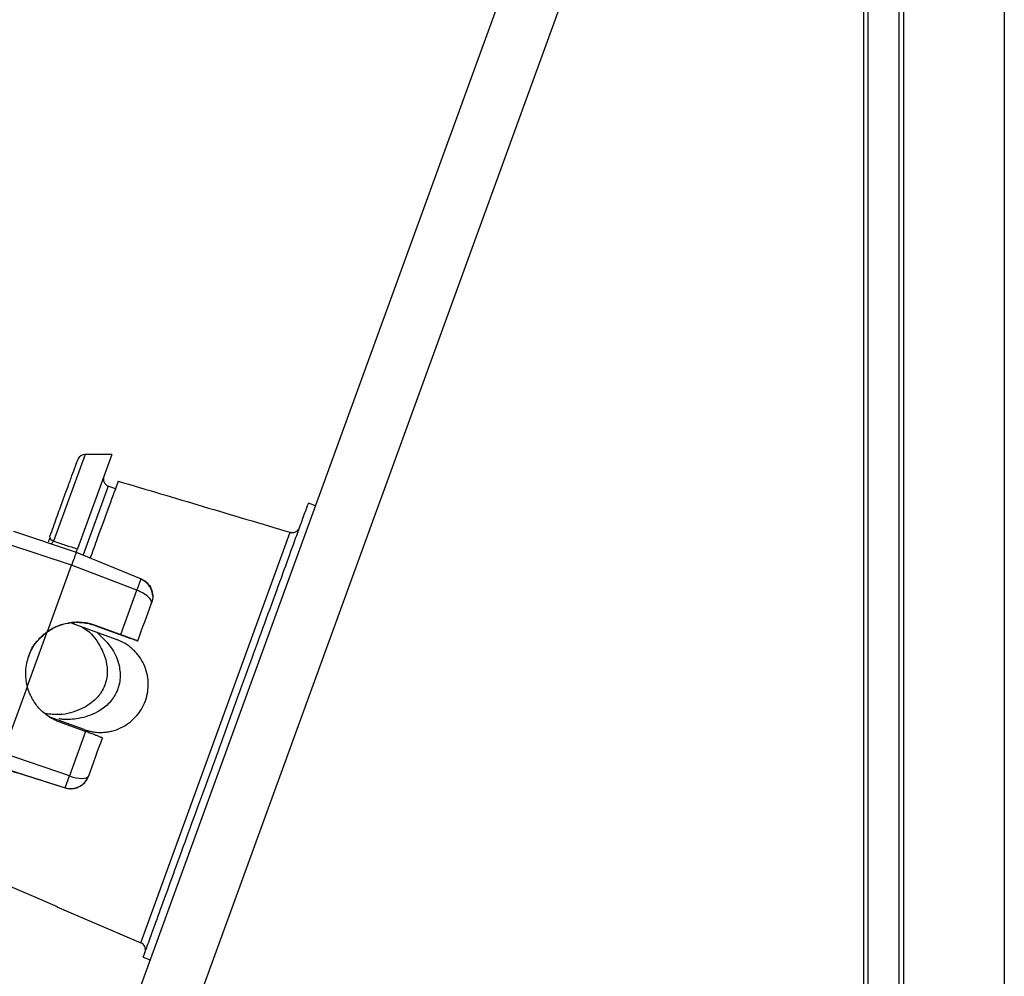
# Model space of a CAD drawing. Header units: inches. Extents: x 1.5 to 64.5, y 1.5 to 49.5.
# Tile 28 of 37: x 33.5 to 37.4, y 34.6 to 38.4. Entities that reach past the tile are written whole.
import ezdxf

# ---------------------------------------------------------------- set-up
doc = ezdxf.new("R2010")
doc.units = ezdxf.units.IN
doc.header["$LTSCALE"] = 6
doc.header["$MEASUREMENT"] = 0
doc.layers.add('DIMENSIONS', color=140, linetype='Continuous', lineweight=25)
doc.styles.add('SLDTEXTSTYLE0', font='TXT', dxfattribs={"width": 0.7})
doc.dimstyles.new('SLDDIMSTYLE0', dxfattribs={"dimtxt": 0.509766, "dimasz": 0.78, "dimexe": 0, "dimexo": 0.0625, "dimgap": 0.127441, "dimtad": 0, "dimtih": 1, "dimtoh": 1, "dimrnd": 1e-09, "dimzin": 12, "dimdsep": 46, "dimtxsty": 'SLDTEXTSTYLE0', "dimsah": 1, "dimcen": 0.09, "dimadec": 0, "dimazin": 3, "dimtfac": 1, "dimtofl": 0, "dimtmove": 0, "dimatfit": 3, "dimfxl": 0, "dimfrac": 2, "dimtolj": 1, "dimtzin": 12, "dimarcsym": 0})

# ---------------------------------------------------------------- blocks, each defined once
blk = doc.blocks.new('_D_7')
at = {"layer": 'DIMENSIONS'}
for p, q in [((36.6853, 42.8429), (29.8456, 42.8429)), ((30.5956, 42.8429), (30.5956, 39.1991)), ((29.6262, 38.2748), (29.455, 38.2748)), ((29.455, 38.2748), (29.455, 37.4646)), ((31.5651, 38.2748), (31.7363, 38.2748)), ((31.7363, 38.2748), (31.7363, 37.4646)), ((29.455, 37.4646), (29.6262, 37.4646)), ((31.7363, 37.4646), (31.5651, 37.4646)), ((30.5956, 32.8699), (30.5956, 37.3505)), ((36.6853, 32.8699), (29.8456, 32.8699))]:
    blk.add_line(p, q, dxfattribs=at)
for points in [[(30.5956, 42.8429), (30.4756, 42.0629), (30.7156, 42.0629)], [(30.5956, 32.8699), (30.7156, 33.6499), (30.4756, 33.6499)]]:
    blk.add_solid(points, dxfattribs=at)
at = {"layer": 'DIMENSIONS', "char_height": 0.5, "attachment_point": 1, "style": 'SLDTEXTSTYLE0'}
for s, insert in [('9.97', (29.8382, 39.0335)), ('253.3', (29.6262, 38.1092))]:
    blk.add_mtext(s, dxfattribs=dict(at, insert=insert))

msp = doc.modelspace()

# ---------------------------------------------------------------- linework, layer by layer
for p, q in [((36.9853, 42.5429), (36.9853, 33.1423)), ((37.3853, 42.5429), (37.3853, 33.1423)), ((36.968, 34.1072), (36.968, 42.1688)), ((33.7056, 33.8431), (36.6205, 41.8516)), ((36.8273, 33.733), (36.8273, 41.772)), ((36.8433, 41.772), (36.8433, 33.733)), ((36.822, 41.7224), (33.9231, 33.7576)), ((33.7342, 36.6416), (33.6087, 36.2967)), ((33.8409, 36.6416), (33.7041, 36.2657)), ((33.8409, 36.6416), (33.7342, 36.6416)), ((33.8265, 36.5151), (33.7271, 36.242)), ((33.8549, 36.5045), (33.8265, 36.5151)), ((34.6499, 36.4376), (34.6217, 36.4479)), ((33.4507, 36.3367), (33.6996, 36.2534)), ((33.956, 34.7018), (34.5493, 36.3318)), ((33.5961, 36.3093), (33.595, 36.3168)), ((33.6805, 36.201), (33.4315, 36.2838)), ((33.6996, 36.2534), (33.957, 36.1468)), ((33.5847, 35.9377), (33.6805, 36.201)), ((33.9404, 36.1015), (33.6805, 36.201)), ((33.8765, 35.9259), (33.9404, 36.1015)), ((33.6823, 35.9704), (33.8603, 35.9056)), ((33.7739, 35.9633), (33.7734, 35.962)), ((33.7734, 35.962), (33.9165, 35.91)), ((33.7739, 35.9633), (33.8584, 35.9325)), ((33.505, 35.7187), (33.5843, 35.9366)), ((33.5842, 35.9363), (33.5841, 35.9361)), ((33.8584, 35.9325), (33.8765, 35.9259)), ((33.9436, 35.9005), (33.9437, 35.9007)), ((33.409, 35.4551), (33.5053, 35.7196)), ((33.7304, 35.5485), (33.5939, 35.5982)), ((33.7182, 35.5472), (33.6336, 35.578)), ((33.7363, 35.5406), (33.7182, 35.5472)), ((33.7363, 35.5406), (33.672, 35.364)), ((33.672, 35.364), (33.409, 35.4551)), ((33.3894, 35.4012), (33.6551, 35.3174)), ((33.6551, 35.3174), (33.672, 35.364)), ((33.6551, 35.3174), (33.6549, 35.317)), ((33.3012, 34.9833), (33.6236, 34.8458)), ((33.6228, 34.8439), (33.956, 34.7018)), ((33.9651, 34.6437), (33.9933, 34.6334))]:
    msp.add_line(p, q)
at = {"flags": 128}
msp.add_lwpolyline([(33.672, 35.364), (33.6856, 35.3599), (33.6989, 35.3568), (33.7114, 35.355), (33.7227, 35.3545), (33.7324, 35.3553), (33.7402, 35.3573), (33.7457, 35.3606), (33.7487, 35.365)], dxfattribs=at)
for centre, radius, start, end in [((33.7342, 36.6116), 0.03, 90, 160), ((33.837, 36.5432), 0.03, 160, 249.5), ((33.6776, 35.3889), 0.075, 252.4987, 339.9989), ((33.9442, 34.6742), 0.03, 340, 66.9059)]:
    msp.add_arc(centre, radius, start, end)
for points, knots in [([(33.595, 36.3168), (33.604, 36.3417), (33.6222, 36.3916), (33.6459, 36.4567), (33.6665, 36.5133), (33.6832, 36.5591), (33.6957, 36.5936), (33.7032, 36.6141), (33.7064, 36.623), (33.7058, 36.6212), (33.7057, 36.6209)], [0, 0, 0, 0, 0.135883, 0.271779, 0.412273, 0.552794, 0.693289, 0.833809, 0.969686, 1, 1, 1, 1]), ([(33.866, 36.5352), (33.8549, 36.5047), (33.8327, 36.4437), (33.7934, 36.3356), (33.7646, 36.2565), (33.7551, 36.2304)], [0, 0, 0, 0, 0.401402, 0.802805, 1, 1, 1, 1]), ([(33.866, 36.5352), (33.9784, 36.5018), (34.2062, 36.434), (34.4339, 36.3661), (34.5493, 36.3318)], [0, 0, 0, 0, 0.493404, 1, 1, 1, 1]), ([(33.9651, 34.6437), (33.9651, 34.6437), (33.9672, 34.6495), (33.9756, 34.6725), (33.9818, 34.6898), (33.9983, 34.7349), (34.0085, 34.7629), (34.0323, 34.8285), (34.046, 34.8662), (34.0764, 34.9497), (34.0931, 34.9955), (34.1289, 35.0937), (34.1479, 35.146), (34.1876, 35.2551), (34.2083, 35.3119), (34.2504, 35.4277), (34.2719, 35.4867), (34.3149, 35.6048), (34.3364, 35.6639), (34.3785, 35.7797), (34.3992, 35.8365), (34.4389, 35.9456), (34.4579, 35.9979), (34.4937, 36.0961), (34.5104, 36.1419), (34.5408, 36.2254), (34.5545, 36.2631), (34.5783, 36.3287), (34.5885, 36.3566), (34.605, 36.4018), (34.6112, 36.419), (34.6196, 36.4421), (34.6217, 36.4479), (34.6217, 36.4479)], [0, 0, 0, 0, 0.0625, 0.0625, 0.125, 0.125, 0.1875, 0.1875, 0.25, 0.25, 0.3125, 0.3125, 0.375, 0.375, 0.4375, 0.4375, 0.5, 0.5, 0.5625, 0.5625, 0.625, 0.625, 0.6875, 0.6875, 0.75, 0.75, 0.8125, 0.8125, 0.875, 0.875, 0.9375, 0.9375, 1, 1, 1, 1]), ([(34.5493, 36.3318), (34.5502, 36.3315), (34.5522, 36.331), (34.5551, 36.3306), (34.5581, 36.3306), (34.5621, 36.331), (34.5669, 36.3321), (34.5724, 36.3347), (34.5772, 36.3382), (34.5814, 36.3425), (34.5848, 36.3474), (34.5864, 36.3511), (34.5872, 36.3529)], [0, 0, 0, 0, 0.0630234, 0.1251373, 0.1870903, 0.249637, 0.3759378, 0.4990681, 0.6257896, 0.7490352, 0.8754988, 1, 1, 1, 1]), ([(33.5945, 36.312), (33.5934, 36.3088), (33.5912, 36.3026), (33.5889, 36.2973), (33.5899, 36.2951), (33.5902, 36.2946)], [0, 0, 0, 0, 0.447774, 0.873924, 1, 1, 1, 1]), ([(33.6087, 36.2967), (33.6062, 36.2982), (33.6006, 36.3017), (33.5962, 36.3062), (33.5962, 36.3085), (33.5961, 36.3093)], [0, 0, 0, 0, 0.342589, 0.769472, 1, 1, 1, 1]), ([(33.598, 36.2865), (33.5987, 36.2867), (33.6022, 36.2882), (33.606, 36.2924), (33.6087, 36.2967)], [0, 0, 0, 0, 0.1785714, 0.75, 0.75, 0.75, 0.75]), ([(33.6087, 36.2967), (33.6244, 36.2916), (33.6561, 36.2813), (33.688, 36.2709), (33.7041, 36.2657)], [0, 0, 0, 0, 0.493765, 1, 1, 1, 1]), ([(33.6996, 36.2534), (33.6996, 36.2535), (33.6994, 36.2529), (33.6986, 36.2507), (33.698, 36.2489), (33.6956, 36.2424), (33.6933, 36.2361), (33.6876, 36.2204), (33.6842, 36.2112), (33.6805, 36.201)], [0, 0, 0, 0, 0.0471083, 0.0471083, 0.0942133, 0.0942133, 0.1834751, 0.1834751, 0.2727671, 0.2727671, 0.2727671, 0.2727671]), ([(33.6992, 36.2522), (33.6992, 36.2522), (33.6992, 36.2522), (33.6993, 36.2527), (33.6996, 36.2533), (33.6998, 36.254), (33.7001, 36.2548), (33.7006, 36.2562), (33.7014, 36.2584), (33.7026, 36.2618), (33.7036, 36.2644), (33.7041, 36.2657)], [0, 0, 0, 0, 0.10179, 0.196141, 0.283175, 0.362928, 0.435402, 0.500592, 0.678224, 0.844469, 1, 1, 1, 1]), ([(33.9404, 36.1015), (33.9436, 36.1103), (33.9466, 36.1183), (33.9515, 36.1319), (33.9535, 36.1373), (33.9555, 36.143), (33.9561, 36.1444), (33.9568, 36.1464), (33.957, 36.1469), (33.957, 36.1468)], [0, 0, 0, 0, 0.089292, 0.089292, 0.1785538, 0.1785538, 0.2256588, 0.2256588, 0.2727671, 0.2727671, 0.2727671, 0.2727671]), ([(34.0031, 36.0784), (34.0029, 36.082), (34.0022, 36.0908), (33.9978, 36.1039), (33.9908, 36.1165), (33.9824, 36.1273), (33.971, 36.1382), (33.9617, 36.1434), (33.9567, 36.1461)], [0, 0, 0, 0, 0.143748, 0.351891, 0.482437, 0.632654, 0.804676, 1, 1, 1, 1]), ([(33.957, 36.1468), (33.9658, 36.1432), (33.9739, 36.1378), (33.9875, 36.1245), (33.9931, 36.1165), (34.0007, 36.099), (34.0029, 36.0895), (34.0035, 36.0705), (34.002, 36.0609), (33.9987, 36.0519)], [0, 0, 0, 0, 0.25, 0.25, 0.5, 0.5, 0.75, 0.75, 1, 1, 1, 1]), ([(33.9981, 36.0502), (34.0006, 36.0571), (33.996, 36.0663), (33.9745, 36.0854), (33.9585, 36.0946), (33.9404, 36.1015)], [0, 0, 0, 0, 0.5, 0.5, 1, 1, 1, 1]), ([(33.9981, 36.0502), (33.9982, 36.0505), (33.9983, 36.0508), (33.9985, 36.0513), (33.9986, 36.0515), (33.9987, 36.0518), (33.9987, 36.0518), (33.9987, 36.0519), (33.9987, 36.0519), (33.9987, 36.0519)], [0, 0, 0, 0, 0.002849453, 0.002849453, 0.005678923, 0.005678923, 0.007186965, 0.007186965, 0.00870484, 0.00870484, 0.00870484, 0.00870484]), ([(33.5053, 35.7196), (33.5046, 35.7225), (33.5032, 35.7283), (33.5016, 35.737), (33.5003, 35.7458), (33.4994, 35.7546), (33.4989, 35.7635), (33.4988, 35.7724), (33.4992, 35.7885), (33.5021, 35.8118), (33.5105, 35.8412), (33.523, 35.8692), (33.537, 35.8907), (33.55, 35.9066), (33.5607, 35.9179), (33.5722, 35.9283), (33.5805, 35.9345), (33.5847, 35.9377)], [0, 0, 0, 0, 0.036299, 0.07242, 0.108431, 0.144399, 0.180394, 0.216483, 0.252733, 0.376406, 0.50002, 0.623622, 0.747308, 0.810621, 0.873598, 0.936603, 1, 1, 1, 1]), ([(33.7206, 35.9565), (33.7275, 35.9523), (33.7612, 35.9321), (33.7973, 35.88), (33.8227, 35.8137), (33.8238, 35.7544), (33.806, 35.7036), (33.7697, 35.6589), (33.7121, 35.6231), (33.6434, 35.6041), (33.5957, 35.6096), (33.5768, 35.6118)], [0, 0, 0, 0, 0.044046, 0.213168, 0.333578, 0.431583, 0.529999, 0.61989, 0.739929, 0.896787, 1, 1, 1, 1]), ([(33.5842, 35.9363), (33.5978, 35.946), (33.6122, 35.9538), (33.6352, 35.963), (33.6431, 35.9656), (33.6592, 35.9698), (33.6673, 35.9714), (33.6836, 35.9736), (33.6918, 35.9742), (33.7084, 35.9745), (33.7168, 35.9741), (33.7416, 35.9715), (33.7577, 35.9677), (33.7734, 35.962)], [0, 0, 0, 0, 0.25, 0.25, 0.375, 0.375, 0.5, 0.5, 0.625, 0.625, 0.75, 0.75, 1, 1, 1, 1]), ([(33.5847, 35.9377), (33.5869, 35.9392), (33.5914, 35.9423), (33.5983, 35.9466), (33.6053, 35.9507), (33.6125, 35.9544), (33.6198, 35.9579), (33.6325, 35.9632), (33.6508, 35.9693), (33.6757, 35.9743), (33.7017, 35.9763), (33.7246, 35.975), (33.7437, 35.9719), (33.759, 35.9683), (33.7689, 35.965), (33.7739, 35.9633)], [0, 0, 0, 0, 0.041103, 0.082087, 0.123016, 0.163951, 0.204956, 0.246094, 0.371529, 0.496728, 0.630509, 0.763909, 0.842894, 0.921431, 1, 1, 1, 1]), ([(33.5119, 35.8392), (33.5126, 35.8423), (33.518, 35.8668), (33.5435, 35.9019), (33.572, 35.9259), (33.5841, 35.9361)], [0, 0, 0, 0, 0.076885, 0.608933, 1, 1, 1, 1]), ([(33.7806, 35.9346), (33.8033, 35.9136), (33.8433, 35.8766), (33.8714, 35.8078), (33.8763, 35.746), (33.8604, 35.6919), (33.8276, 35.648), (33.7773, 35.6112), (33.7143, 35.5912), (33.661, 35.5861), (33.6352, 35.5903), (33.6299, 35.5912)], [0, 0, 0, 0, 0.170685, 0.300729, 0.4057, 0.511167, 0.605968, 0.705935, 0.854475, 0.970376, 1, 1, 1, 1]), ([(33.7304, 35.5485), (33.7327, 35.5477), (33.7373, 35.5461), (33.7443, 35.544), (33.7515, 35.5422), (33.7588, 35.5406), (33.7699, 35.5387), (33.785, 35.537), (33.8038, 35.5369), (33.8226, 35.5387), (33.8469, 35.5435), (33.8761, 35.5537), (33.908, 35.5727), (33.9362, 35.5976), (33.9588, 35.6279), (33.9751, 35.6616), (33.9843, 35.698), (33.9865, 35.7357), (33.9809, 35.7729), (33.9686, 35.808), (33.9528, 35.8345), (33.9373, 35.8538), (33.9241, 35.8673), (33.9095, 35.8793), (33.8956, 35.8887), (33.8829, 35.8958), (33.8718, 35.9012), (33.8641, 35.9041), (33.8603, 35.9056)], [0, 0, 0, 0, 0.01221, 0.024474, 0.036812, 0.049244, 0.061789, 0.093674, 0.125249, 0.156725, 0.188687, 0.250204, 0.311868, 0.37523, 0.438504, 0.500004, 0.561503, 0.624777, 0.688139, 0.749803, 0.811321, 0.843278, 0.874758, 0.90633, 0.938218, 0.95906, 0.979623, 1, 1, 1, 1]), ([(33.8765, 35.9259), (33.8783, 35.9252), (33.8818, 35.9239), (33.887, 35.922), (33.8922, 35.9201), (33.8973, 35.9182), (33.9023, 35.9164), (33.9072, 35.9146), (33.9119, 35.9129), (33.9164, 35.9112), (33.9206, 35.9096), (33.9264, 35.9075), (33.933, 35.9049), (33.9383, 35.9029), (33.9415, 35.9017), (33.9433, 35.9009), (33.9436, 35.9007), (33.9437, 35.9007)], [0, 0, 0, 0, 0.048478, 0.097263, 0.146367, 0.195799, 0.24557, 0.295688, 0.346163, 0.397004, 0.448217, 0.499811, 0.6221, 0.749657, 0.824431, 0.907883, 1, 1, 1, 1]), ([(33.9436, 35.9005), (33.9436, 35.9005), (33.9435, 35.9005), (33.943, 35.9006), (33.9422, 35.9008), (33.9413, 35.9011), (33.9402, 35.9015), (33.9391, 35.9019), (33.938, 35.9023), (33.9369, 35.9027), (33.9349, 35.9034), (33.9317, 35.9045), (33.9268, 35.9063), (33.9218, 35.9081), (33.9183, 35.9094), (33.9165, 35.91)], [0, 0, 0, 0, 0.074882, 0.144947, 0.210197, 0.270636, 0.326264, 0.377086, 0.423104, 0.464321, 0.500739, 0.632231, 0.759153, 0.881679, 1, 1, 1, 1]), ([(33.6336, 35.578), (33.6312, 35.5789), (33.6263, 35.5808), (33.6191, 35.5839), (33.612, 35.5873), (33.6051, 35.5909), (33.5983, 35.5948), (33.5863, 35.6023), (33.57, 35.6146), (33.5514, 35.6328), (33.5356, 35.6527), (33.524, 35.6715), (33.5157, 35.6888), (33.5097, 35.7039), (33.5068, 35.7144), (33.5053, 35.7196)], [0, 0, 0, 0, 0.03932, 0.078574, 0.117823, 0.157126, 0.196543, 0.236133, 0.36952, 0.503318, 0.628503, 0.753953, 0.836072, 0.917921, 1, 1, 1, 1]), ([(33.8035, 35.5154), (33.8034, 35.5154), (33.8034, 35.5155), (33.8029, 35.5157), (33.8021, 35.516), (33.8011, 35.5165), (33.7999, 35.5169), (33.7975, 35.5179), (33.7928, 35.5197), (33.7854, 35.5225), (33.7777, 35.5254), (33.7702, 35.5281), (33.7622, 35.5311), (33.7538, 35.5342), (33.7451, 35.5374), (33.7392, 35.5395), (33.7363, 35.5406)], [0, 0, 0, 0, 0.047168, 0.092171, 0.135005, 0.175671, 0.214167, 0.250491, 0.378045, 0.500362, 0.586105, 0.670808, 0.754506, 0.837241, 0.919056, 1, 1, 1, 1]), ([(33.3892, 35.4006), (33.4332, 35.3867), (33.5218, 35.3589), (33.6104, 35.331), (33.6549, 35.317)], [0, 0, 0, 0, 0.497167, 1, 1, 1, 1]), ([(33.6549, 35.317), (33.6565, 35.3166), (33.6596, 35.3156), (33.6644, 35.3146), (33.6693, 35.3139), (33.6743, 35.3136), (33.6793, 35.3135), (33.6873, 35.314), (33.6985, 35.3161), (33.7114, 35.3212), (33.7236, 35.3289), (33.7328, 35.3375), (33.7397, 35.3464), (33.7445, 35.3544), (33.7469, 35.3602), (33.748, 35.3631)], [0, 0, 0, 0, 0.041537, 0.083537, 0.126013, 0.16898, 0.212448, 0.256431, 0.376388, 0.507373, 0.618723, 0.75404, 0.836019, 0.918006, 1, 1, 1, 1])]:
    msp.add_open_spline(points, degree=3, knots=knots)
for points in [[(33.9437, 35.9007), (33.9623, 35.9518), (33.9805, 36.0018), (33.9981, 36.0502)], [(33.7487, 35.365), (33.7665, 35.4138), (33.7848, 35.4641), (33.8035, 35.5154)], [(33.7481, 35.3633), (33.7481, 35.3633), (33.7484, 35.364), (33.7487, 35.365)]]:
    msp.add_open_spline(points, degree=3)

# ---------------------------------------------------------------- dimensions: what is measured, and where the dimension line sits
at = {"layer": 'DIMENSIONS'}
dim = msp.add_linear_dim(base=(30.5956, 32.8699), p1=(36.9853, 42.8429), p2=(36.9853, 32.8699), angle=90, dimstyle='SLDDIMSTYLE0', dxfattribs=at)
dim.commit()
dim.dimension.update_dxf_attribs({"geometry": '_D_7', "text_midpoint": (30.5956, 38.2748), "dimtype": 160})

doc.saveas('drawing.dxf')
